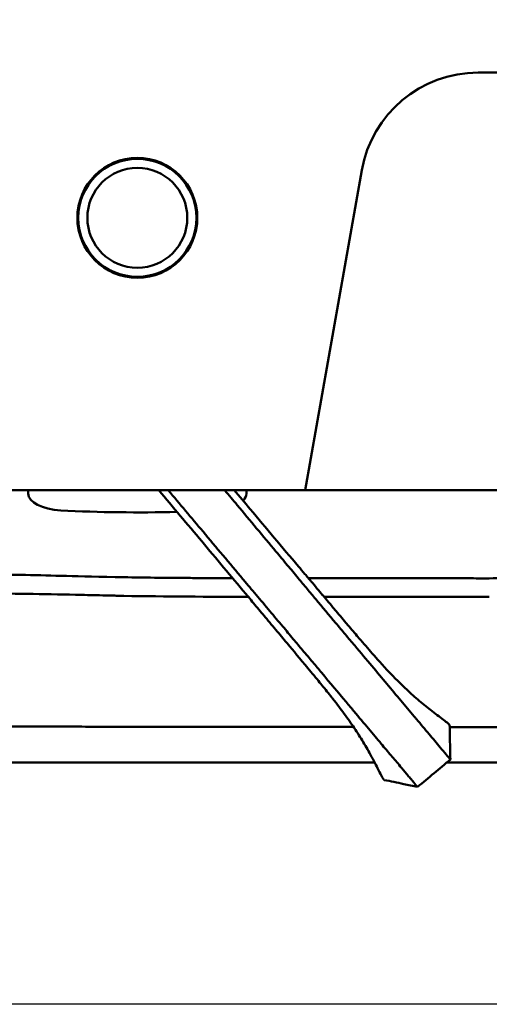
# Model space of a CAD drawing. Header units: millimetres. Extents: x 0 to 4878, y -120 to 1682.
# Tile 5 of 256: x 362 to 414, y 535 to 644. Entities that reach past the tile are written whole.
import ezdxf

# ---------------------------------------------------------------- set-up
doc = ezdxf.new("R2010")
doc.units = ezdxf.units.MM
doc.header["$LTSCALE"] = 2
doc.layers.add('Bemaßung (ISO)', color=7, linetype='Continuous', lineweight=25)
doc.layers.add('Sichtbar (ISO)', color=7, linetype='Continuous', lineweight=50)
doc.styles.add('Notiztext (DIN)', font='isocpeur.ttf')
doc.dimstyles.new('Standard (DIN)', dxfattribs={"dimscale": 2, "dimtxt": 3.5, "dimasz": 2.5, "dimexe": 2, "dimexo": 0.5, "dimgap": 0.5, "dimtad": 1, "dimrnd": 1e-08, "dimtxsty": 'Notiztext (DIN)', "dimcen": 0.09, "dimdle": 10, "dimclrd": 256, "dimclre": 256, "dimclrt": 256, "dimadec": 0, "dimazin": 0, "dimtfac": 1, "dimtmove": 0, "dimatfit": 3, "dimfxl": 1, "dimtolj": 1, "dimtzin": 0, "dimlwd": -1, "dimlwe": -1, "dimarcsym": 0})

# ---------------------------------------------------------------- blocks, each defined once
blk = doc.blocks.new('*D22')
at = {"layer": 'Bemaßung (ISO)', "transparency": 16777216}
for p, q in [((748.26, 659.82), (213.48, 659.82)), ((217.48, 654.82), (217.48, 540.29)), ((619.59, 535.29), (213.48, 535.29))]:
    blk.add_line(p, q, dxfattribs=at)
for points in [[(216.64, 654.82), (218.31, 654.82), (217.48, 659.82)], [(216.64, 540.29), (218.31, 540.29), (217.48, 535.29)]]:
    blk.add_solid(points, dxfattribs=at)
at = {"layer": 'Defpoints', "color": 0, "transparency": 16777216}
for p in [(749.26, 659.82), (217.48, 535.29), (620.59, 535.29)]:
    blk.add_point(p, dxfattribs=at)
at = {"layer": 'Bemaßung (ISO)', "transparency": 16777216, "insert": (208.08, 585.11), "char_height": 7, "attachment_point": 1, "rotation": 90, "style": 'Notiztext (DIN)'}
blk.add_mtext('\\A1;124,53', dxfattribs=at)
blk = doc.blocks.new('*D23')
at = {"layer": 'Bemaßung (ISO)', "transparency": 16777216}
for p, q in [((748.26, 659.82), (241.48, 659.82)), ((245.48, 654.82), (245.48, 592.42)), ((281.58, 587.42), (241.48, 587.42))]:
    blk.add_line(p, q, dxfattribs=at)
for points in [[(244.64, 654.82), (246.31, 654.82), (245.48, 659.82)], [(244.64, 592.42), (246.31, 592.42), (245.48, 587.42)]]:
    blk.add_solid(points, dxfattribs=at)
at = {"layer": 'Defpoints', "color": 0, "transparency": 16777216}
for p in [(749.26, 659.82), (245.48, 587.42), (282.58, 587.42)]:
    blk.add_point(p, dxfattribs=at)
at = {"layer": 'Bemaßung (ISO)', "transparency": 16777216, "insert": (236.08, 615.38), "char_height": 7, "attachment_point": 1, "rotation": 90, "style": 'Notiztext (DIN)'}
blk.add_mtext('\\A1;72,4', dxfattribs=at)
blk = doc.blocks.new('*D34')
at = {"layer": 'Bemaßung (ISO)', "transparency": 16777216}
for p, q in [((748.26, 659.82), (227.48, 659.82)), ((231.48, 577.62), (231.48, 654.82)), ((289.06, 572.62), (227.48, 572.62))]:
    blk.add_line(p, q, dxfattribs=at)
for points in [[(230.64, 654.82), (232.31, 654.82), (231.48, 659.82)], [(230.64, 577.62), (232.31, 577.62), (231.48, 572.62)]]:
    blk.add_solid(points, dxfattribs=at)
at = {"layer": 'Defpoints', "color": 0, "transparency": 16777216}
for p in [(231.48, 659.82), (749.26, 659.82), (290.06, 572.62)]:
    blk.add_point(p, dxfattribs=at)
at = {"layer": 'Bemaßung (ISO)', "transparency": 16777216, "insert": (222.08, 608.33), "char_height": 7, "attachment_point": 1, "rotation": 90, "style": 'Notiztext (DIN)'}
blk.add_mtext('\\A1;87,2', dxfattribs=at)

msp = doc.modelspace()

# ---------------------------------------------------------------- linework, layer by layer
at = {"layer": 'Sichtbar (ISO)'}
for p, q in [((412.5578, 637.9205), (647.5578, 637.9205)), ((399.7553, 627.1779), (393.5384, 591.9205)), ((393.5384, 591.9205), (355.0578, 591.9205)), ((363.0577, 591.5414), (363.0577, 591.9205)), ((387.0577, 591.9205), (387.0577, 591.5414)), ((393.5384, 591.9205), (394.3146, 591.9205)), ((394.8944, 591.9205), (394.3146, 591.9205)), ((432.9506, 591.9205), (394.8944, 591.9205)), ((401.1671, 561.9205), (355.2429, 561.9205))]:
    msp.add_line(p, q, dxfattribs=at)
for radius in [6.6, 6.5, 5.5]:
    msp.add_circle((375.0578, 621.9205), radius, dxfattribs=at)
msp.add_arc((412.5578, 624.9205), 13, 90.000001, 169.999993, dxfattribs=at)
for centre, major_axis, start_param, end_param in [((367.0577, 591.5414), (-4, 0), 0, 1.46327041), ((383.0577, 591.5414), (4, 0), 5.85178905, 6.28318531), ((375.0578, 626.1012), (78.5442, -0.0001), 4.60486306, 4.76799983)]:
    msp.add_ellipse(centre, major_axis=major_axis, ratio=0.46630766, start_param=start_param, end_param=end_param, dxfattribs=at)
for points, knots in [([(377.4197, 591.9205), (378.9938, 590.0449), (380.5719, 588.1627), (383.741, 584.3793), (385.3539, 582.4519), (386.986, 580.5001)], [-1.5107981, -1.5107981, -1.5107981, -1.5107981, -0.76361573, -0.76361573, -0.00010334, -0.00010334, -0.00010334, -0.00010334]), ([(378.4564, 591.9205), (379.732, 590.4009), (381.0077, 588.8799), (383.7447, 585.6168), (385.2063, 583.8746), (386.6682, 582.1337)], [-1.27794906, -1.27794906, -1.27794906, -1.27794906, -0.682692, -0.682692, -0.00000137, -0.00000137, -0.00000137, -0.00000137]), ([(384.6734, 591.9205), (385.1352, 591.3681), (385.5966, 590.8157), (387.4763, 588.5646), (388.8917, 586.8671), (390.3124, 585.1663)], [0.48274285, 0.48274285, 0.48274285, 0.48274285, 0.695972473, 0.695972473, 1.354461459, 1.354461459, 1.354461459, 1.354461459]), ([(392.7829, 583.5237), (390.9907, 585.6497), (389.245, 587.7236), (386.8812, 590.5354), (386.299, 591.2282), (385.7175, 591.9205)], [0, 0, 0, 0, 0.83418562, 0.83418562, 1.1076888, 1.1076888, 1.1076888, 1.1076888]), ([(390.3124, 585.1663), (390.7294, 584.6671), (391.1445, 584.167), (391.9538, 583.1918), (392.3467, 582.718), (392.7414, 582.2443)], [0.000001, 0.000001, 0.000001, 0.000001, 0.195205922, 0.195205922, 0.380276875, 0.380276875, 0.380276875, 0.380276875]), ([(394.197, 581.846), (394.1903, 581.8549), (394.1831, 581.8635), (394.1685, 581.8808), (394.1611, 581.8895), (394.139, 581.9157), (394.1243, 581.9331), (394.0802, 581.9854), (394.0507, 582.0203), (393.9624, 582.125), (393.9035, 582.1948), (393.7269, 582.4042), (393.6091, 582.5438), (393.255, 582.9638), (393.019, 583.2436), (392.7829, 583.5237)], [0.000059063, 0.000059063, 0.000059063, 0.000059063, 0.003423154, 0.003423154, 0.006846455, 0.006846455, 0.013695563, 0.013695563, 0.027427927, 0.027427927, 0.054897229, 0.054897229, 0.109834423, 0.109834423, 0.22005098, 0.22005098, 0.22005098, 0.22005098]), ([(424.4817, 583.793), (423.4474, 583.3523), (422.0817, 582.9003), (418.2428, 582.3178), (416.1967, 582.2232), (413.7685, 582.2093)], [-1.50502632, -1.50502632, -1.50502632, -1.50502632, -0.72855426, -0.72855426, -0.00004791, -0.00004791, -0.00004791, -0.00004791]), ([(351.8347, 582.6046), (356.3681, 582.605), (359.6876, 582.6241), (365.8394, 582.5329), (368.0919, 582.4179), (373.6069, 582.327)], [0.00014263, 0.00014263, 0.00014263, 0.00014263, 1.3603521, 1.3603521, 2.73653132, 2.73653132, 2.73653132, 2.73653132]), ([(373.6069, 582.327), (374.715, 582.3088), (375.8236, 582.2937), (377.8984, 582.2703), (378.8634, 582.2614), (380.4042, 582.2497), (380.9822, 582.2459), (382.8863, 582.2349), (384.2147, 582.2298), (385.5419, 582.2264)], [0.00007589, 0.00007589, 0.00007589, 0.00007589, 0.33252248, 0.33252248, 0.62125038, 0.62125038, 0.79456633, 0.79456633, 1.19222591, 1.19222591, 1.19222591, 1.19222591]), ([(386.6682, 582.1337), (386.9179, 581.8363), (387.1682, 581.5392), (387.6587, 580.9576), (387.8985, 580.6734), (388.1394, 580.3877)], [-0.229315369, -0.229315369, -0.229315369, -0.229315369, -0.112320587, -0.112320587, -0.000001, -0.000001, -0.000001, -0.000001]), ([(392.7414, 582.2443), (393.0744, 581.8445), (393.4093, 581.4448), (394.058, 580.67), (394.3717, 580.2952), (394.6834, 579.9198)], [0.000001, 0.000001, 0.000001, 0.000001, 0.156230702, 0.156230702, 0.302814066, 0.302814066, 0.302814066, 0.302814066]), ([(393.8832, 582.2189), (394.5634, 582.2188), (395.187, 582.2187), (397.5951, 582.2182), (399.9548, 582.2176), (403.2842, 582.2182), (404.4233, 582.2187), (406.754, 582.2203), (407.9379, 582.2215), (409.1228, 582.2231)], [1.97340652, 1.97340652, 1.97340652, 1.97340652, 2.12878536, 2.12878536, 2.93680779, 2.93680779, 3.35746921, 3.35746921, 3.79786835, 3.79786835, 3.79786835, 3.79786835]), ([(401.4585, 573.3107), (401.3346, 573.4484), (401.21, 573.5885), (401.0848, 573.7301), (400.8476, 573.9987), (400.6085, 574.2731), (400.3653, 574.5534), (400.1273, 574.8277), (399.8858, 575.1068), (399.6401, 575.3924), (399.5021, 575.5527), (399.3628, 575.7151), (399.2223, 575.8794), (398.8478, 576.3174), (398.4642, 576.7706), (398.0665, 577.2421), (398.0493, 577.2624), (398.0321, 577.2828), (398.0149, 577.3032), (397.6072, 577.7866), (397.1846, 578.2894), (396.7647, 578.7898), (396.756, 578.8002), (396.7473, 578.8105), (396.7385, 578.8209), (396.3101, 579.3316), (395.8851, 579.8396), (395.461, 580.3432), (395.4546, 580.3508), (395.4483, 580.3583), (395.4419, 580.3659), (395.0242, 580.8619), (394.6073, 581.3537), (394.197, 581.846)], [0.000029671, 0.000029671, 0.000029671, 0.000029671, 0.05758116, 0.05758116, 0.05758116, 0.166666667, 0.166666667, 0.166666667, 0.273399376, 0.273399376, 0.273399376, 0.333333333, 0.333333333, 0.333333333, 0.493108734, 0.493108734, 0.493108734, 0.5, 0.5, 0.5, 0.663274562, 0.663274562, 0.663274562, 0.666666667, 0.666666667, 0.666666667, 0.833333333, 0.833333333, 0.833333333, 0.835834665, 0.835834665, 0.835834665, 0.999990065, 0.999990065, 0.999990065, 0.999990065]), ([(409.1228, 582.2231), (409.8972, 582.2244), (410.6678, 582.2188), (412.2401, 582.209), (412.9952, 582.2051), (413.7685, 582.2093)], [0.000015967, 0.000015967, 0.000015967, 0.000015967, 0.232357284, 0.232357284, 0.46948837, 0.46948837, 0.46948837, 0.46948837]), ([(351.8381, 580.5537), (355.3951, 580.5947), (359.5295, 580.5511), (364.7036, 580.4701), (366.4772, 580.4361), (369.1365, 580.3794), (370.0247, 580.3596), (371.3553, 580.3289), (371.7994, 580.3186), (372.4652, 580.3028), (372.6873, 580.2975), (373.0204, 580.2896), (373.1315, 580.2869), (373.298, 580.2829), (373.3536, 580.2816), (373.4369, 580.2796), (373.4646, 580.2789), (373.5063, 580.2779), (373.5202, 580.2776), (373.541, 580.2771), (373.5479, 580.2769), (373.5583, 580.2767), (373.5618, 580.2766), (373.5684, 580.2764), (373.5715, 580.2766), (373.5745, 580.2753)], [-2.0831231, -2.0831231, -2.0831231, -2.0831231, -1.06412085, -1.06412085, -0.53253158, -0.53253158, -0.26645697, -0.26645697, -0.13326953, -0.13326953, -0.06663874, -0.06663874, -0.03331487, -0.03331487, -0.01665093, -0.01665093, -0.00831847, -0.00831847, -0.00415212, -0.00415212, -0.00206891, -0.00206891, -0.00102729, -0.00102729, -0.00009764, -0.00009764, -0.00009764, -0.00009764]), ([(386.986, 580.5001), (387.3714, 580.0385), (387.7569, 579.5771), (388.5288, 578.6532), (388.9144, 578.1916), (389.2998, 577.7302)], [-0.360599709, -0.360599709, -0.360599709, -0.360599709, -0.180365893, -0.180365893, -0.000001, -0.000001, -0.000001, -0.000001]), ([(388.1394, 580.3877), (388.6352, 579.7993), (389.1375, 579.1954), (390.1057, 578.0338), (390.5751, 577.4717), (391.0479, 576.9124)], [-0.454862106, -0.454862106, -0.454862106, -0.454862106, -0.21982844, -0.21982844, -0.000001, -0.000001, -0.000001, -0.000001]), ([(394.6834, 579.9198), (395.4159, 579.0384), (396.1626, 578.1499), (397.2492, 576.8545), (397.6038, 576.4318), (398.3006, 575.6002), (398.6401, 575.193), (398.9704, 574.8)], [-0.683077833, -0.683077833, -0.683077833, -0.683077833, -0.338846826, -0.338846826, -0.169711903, -0.169711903, -0.000058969, -0.000058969, -0.000058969, -0.000058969]), ([(409.1257, 580.1708), (409.8865, 580.1717), (410.6539, 580.1664), (412.1561, 580.157), (412.9949, 580.1524), (413.7797, 580.1569)], [-0.474982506, -0.474982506, -0.474982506, -0.474982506, -0.235481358, -0.235481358, -0.000043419, -0.000043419, -0.000043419, -0.000043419]), ([(389.2998, 577.7302), (389.7357, 577.2077), (390.1773, 576.6804), (391.0202, 575.6746), (391.424, 575.1933), (391.826, 574.7136)], [-0.394082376, -0.394082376, -0.394082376, -0.394082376, -0.189098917, -0.189098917, -0.000001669, -0.000001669, -0.000001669, -0.000001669]), ([(391.0479, 576.9124), (391.4385, 576.4504), (391.8292, 575.9854), (392.5612, 575.1124), (392.9042, 574.7026), (393.2439, 574.2964)], [0.000001, 0.000001, 0.000001, 0.000001, 0.181579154, 0.181579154, 0.342274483, 0.342274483, 0.342274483, 0.342274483]), ([(396.4438, 569.0998), (396.1081, 569.5234), (395.7384, 569.9835), (395.0572, 570.8222), (394.6538, 571.3156), (393.2905, 572.9654), (392.4793, 573.9339), (391.826, 574.7136)], [0.000001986, 0.000001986, 0.000001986, 0.000001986, 0.210821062, 0.210821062, 0.384607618, 0.384607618, 0.683760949, 0.683760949, 0.683760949, 0.683760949]), ([(393.2439, 574.2964), (393.6205, 573.8462), (393.9952, 573.4018), (394.6972, 572.568), (395.0242, 572.1791), (395.3398, 571.8007)], [-0.340675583, -0.340675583, -0.340675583, -0.340675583, -0.162561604, -0.162561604, -0.000002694, -0.000002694, -0.000002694, -0.000002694]), ([(398.9704, 574.8), (399.6421, 574.0009), (400.2635, 573.2594), (401.4337, 571.8646), (401.9837, 571.2141), (403.0377, 569.9575), (403.5439, 569.3494), (404.5484, 568.1525), (405.0438, 567.5666), (405.5284, 566.9904)], [0.00005796, 0.00005796, 0.00005796, 0.00005796, 0.34502394, 0.34502394, 0.68483042, 0.68483042, 1.02350218, 1.02350218, 1.36804094, 1.36804094, 1.36804094, 1.36804094]), ([(405.236, 569.4631), (404.9265, 569.7427), (404.6191, 570.0283), (404.0086, 570.6135), (403.7062, 570.9121), (402.9081, 571.7234), (402.1907, 572.4845), (401.4585, 573.3107)], [0.000204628, 0.000204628, 0.000204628, 0.000204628, 0.18884436, 0.18884436, 0.376163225, 0.376163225, 0.679743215, 0.679743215, 0.679743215, 0.679743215]), ([(395.3398, 571.8007), (396.2801, 570.6734), (397.1597, 569.6321), (398.3258, 568.2407), (398.6097, 567.9007), (400.0354, 566.1977), (401.0121, 565.0466), (401.8898, 563.9876)], [-1.2355886, -1.2355886, -1.2355886, -1.2355886, -0.77951852, -0.77951852, -0.6280428, -0.6280428, -0.00003534, -0.00003534, -0.00003534, -0.00003534]), ([(408.0419, 567.1536), (407.5679, 567.5162), (407.0921, 567.8894), (406.1241, 568.6824), (405.6782, 569.0657), (405.236, 569.4631)], [-0.52689827, -0.52689827, -0.52689827, -0.52689827, -0.269930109, -0.269930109, -0.000204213, -0.000204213, -0.000204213, -0.000204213]), ([(396.4438, 569.0998), (396.4473, 569.0955), (396.4508, 569.0911), (396.4577, 569.0824), (396.4612, 569.078), (396.4715, 569.0649), (396.4784, 569.0562), (396.4991, 569.0301), (396.5128, 569.0127), (396.5538, 568.9608), (396.581, 568.9264), (396.6618, 568.8235), (396.7152, 568.7555), (396.8737, 568.5524), (396.9792, 568.4161), (397.2869, 568.0152), (397.487, 567.7497), (398.0755, 566.9527), (398.4467, 566.4274), (399.1379, 565.4038), (399.4708, 564.8859), (400.1139, 563.832), (400.4131, 563.313), (400.7091, 562.7741)], [-1.07016986, -1.07016986, -1.07016986, -1.07016986, -1.06813434, -1.06813434, -1.06609868, -1.06609868, -1.06203236, -1.06203236, -1.05391851, -1.05391851, -1.03775654, -1.03775654, -1.00562134, -1.00562134, -0.9416178, -0.9416178, -0.81068012, -0.81068012, -0.54583113, -0.54583113, -0.27599744, -0.27599744, -0.00000503, -0.00000503, -0.00000503, -0.00000503]), ([(405.5284, 566.9904), (405.5697, 566.9413), (405.6109, 566.892), (405.6933, 566.7933), (405.7344, 566.7438), (405.7755, 566.6942)], [0.000000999, 0.000000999, 0.000000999, 0.000000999, 0.0292947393, 0.0292947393, 0.0585882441, 0.0585882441, 0.0585882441, 0.0585882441]), ([(405.7755, 566.6942), (406.2375, 566.1361), (406.7008, 565.5858), (407.5781, 564.5459), (407.9904, 564.0579), (408.378, 563.5868)], [0.000000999, 0.000000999, 0.000000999, 0.000000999, 0.329408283, 0.329408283, 0.631974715, 0.631974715, 0.631974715, 0.631974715]), ([(409.2318, 566.2375), (409.1055, 566.3418), (408.9387, 566.4714), (408.5344, 566.7805), (408.2918, 566.9636), (408.0419, 567.1536)], [0.000000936, 0.000000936, 0.000000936, 0.000000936, 0.128793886, 0.128793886, 0.272675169, 0.272675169, 0.272675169, 0.272675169]), ([(435.9379, 566.3126), (434.768, 565.5269), (433.3201, 564.7024), (430.1055, 563.4247), (428.5936, 563.0036), (426.5759, 562.6137), (426.1212, 562.5367), (425.1323, 562.3893), (424.598, 562.3223), (422.5559, 562.1053), (420.9963, 562.0233), (418.4488, 561.9471), (417.4008, 561.9337), (414.5711, 561.9157), (412.9904, 561.9195), (409.1087, 561.9203)], [0.000001, 0.000001, 0.000001, 0.000001, 0.42279219, 0.42279219, 0.78450283, 0.78450283, 0.88921256, 0.88921256, 1.01143251, 1.01143251, 1.35641484, 1.35641484, 1.61180917, 1.61180917, 2.03405211, 2.03405211, 2.03405211, 2.03405211]), ([(409.4182, 566.051), (409.4176, 566.0607), (409.4055, 566.078), (409.3515, 566.1351), (409.301, 566.1804), (409.2318, 566.2375)], [0.150643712, 0.150643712, 0.150643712, 0.150643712, 0.203571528, 0.203571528, 0.274124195, 0.274124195, 0.274124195, 0.274124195]), ([(373.3768, 565.8676), (373.3663, 565.8672), (373.2971, 565.8674), (373.2441, 565.8674), (373.2106, 565.8674), (373.1102, 565.8674), (373.0432, 565.8674), (372.8423, 565.8675), (372.7084, 565.8675), (372.3066, 565.8677), (372.0387, 565.8678), (371.2346, 565.8682), (370.7019, 565.8685), (369.09, 565.8698), (368.0175, 565.8708), (364.7949, 565.8738), (362.6482, 565.8755), (359.7163, 565.8746), (359.0128, 565.874), (358.3886, 565.8733)], [0.000066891, 0.000066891, 0.000066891, 0.000066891, 0.001678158, 0.001678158, 0.004438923, 0.004438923, 0.009960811, 0.009960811, 0.021005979, 0.021005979, 0.043101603, 0.043101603, 0.087326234, 0.087326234, 0.175284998, 0.175284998, 0.351359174, 0.351359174, 0.415664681, 0.415664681, 0.415664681, 0.415664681]), ([(398.8439, 565.8391), (398.1291, 565.8409), (397.3931, 565.8428), (392.7845, 565.8538), (388.8953, 565.8609), (381.1219, 565.8681), (377.2557, 565.8682), (373.3768, 565.8676)], [1.13505858, 1.13505858, 1.13505858, 1.13505858, 1.22538672, 1.22538672, 1.684204, 1.684204, 2.14038006, 2.14038006, 2.14038006, 2.14038006]), ([(409.4182, 566.051), (409.4357, 565.7698), (409.4313, 565.4802), (409.4466, 564.6401), (409.4576, 564.0845), (409.4789, 563.1033), (409.4888, 562.6783), (409.4984, 562.2522)], [0, 0, 0, 0, 0.087856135, 0.087856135, 0.256977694, 0.256977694, 0.385334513, 0.385334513, 0.385334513, 0.385334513]), ([(401.8898, 563.9876), (402.0683, 563.772), (402.2476, 563.5584), (402.6133, 563.1259), (402.7956, 562.9118), (403.3235, 562.2915), (403.6618, 561.8946), (403.9857, 561.4999)], [-0.48904555, -0.48904555, -0.48904555, -0.48904555, -0.363377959, -0.363377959, -0.23793881, -0.23793881, -0.000001, -0.000001, -0.000001, -0.000001]), ([(408.378, 563.5868), (408.405, 563.554), (408.4319, 563.5216), (408.4852, 563.4581), (408.5116, 563.427), (408.5379, 563.3965)], [-0.0412923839, -0.0412923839, -0.0412923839, -0.0412923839, -0.020504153, -0.020504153, -0.000001, -0.000001, -0.000001, -0.000001]), ([(408.5379, 563.3965), (408.7782, 563.1172), (408.9939, 562.8596), (409.2239, 562.584), (409.2806, 562.5159), (409.3764, 562.401), (409.4149, 562.3552), (409.4433, 562.3212)], [-0.332373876, -0.332373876, -0.332373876, -0.332373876, -0.145075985, -0.145075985, -0.072752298, -0.072752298, -0.000001, -0.000001, -0.000001, -0.000001]), ([(400.7091, 562.7741), (400.8705, 562.4802), (401.0298, 562.1822), (401.328, 561.614), (401.4658, 561.3469), (401.5967, 561.0919)], [0.00001751, 0.00001751, 0.00001751, 0.00001751, 0.150534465, 0.150534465, 0.288773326, 0.288773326, 0.288773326, 0.288773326]), ([(402.1944, 560.008), (402.1575, 560.0474), (402.0928, 560.1532), (401.8972, 560.5072), (401.7525, 560.7886), (401.5967, 561.0919)], [0.000000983, 0.000000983, 0.000000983, 0.000000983, 0.124573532, 0.124573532, 0.29056814, 0.29056814, 0.29056814, 0.29056814]), ([(403.9857, 561.4999), (404.1178, 561.339), (404.2467, 561.1802), (404.497, 560.8757), (404.6184, 560.7298), (404.7406, 560.5882)], [-0.187424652, -0.187424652, -0.187424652, -0.187424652, -0.091158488, -0.091158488, -0.000001, -0.000001, -0.000001, -0.000001]), ([(404.7406, 560.5882), (404.8547, 560.4559), (404.9647, 560.3275), (405.1619, 560.0941), (405.2504, 559.9878), (405.3312, 559.888)], [0.000001, 0.000001, 0.000001, 0.000001, 0.085092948, 0.085092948, 0.162338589, 0.162338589, 0.162338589, 0.162338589]), ([(405.8919, 559.2241), (405.8951, 559.2236), (405.8633, 559.2617), (405.6985, 559.4549), (405.5157, 559.6603), (405.3312, 559.888)], [-0.278607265, -0.278607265, -0.278607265, -0.278607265, -0.176342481, -0.176342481, -0.000001, -0.000001, -0.000001, -0.000001])]:
    msp.add_open_spline(points, degree=3, knots=knots, dxfattribs=at)
for points in [[(373.5745, 580.2753), (378.2024, 580.1988), (383.0386, 580.1767), (387.2617, 580.1697)], [(395.6104, 580.1657), (401.697, 580.1646), (404.3235, 580.1636), (409.1257, 580.1708)], [(417.231, 565.8464), (415.2237, 565.8187), (412.6984, 565.8119), (409.4284, 565.815)], [(409.4984, 562.2521), (408.3049, 561.2326), (407.0932, 560.2346), (405.892, 559.2241)], [(409.4433, 562.3212), (409.4804, 562.2768), (409.499, 562.2527), (409.4984, 562.2521)], [(402.2129, 559.9943), (402.2083, 559.9952), (402.2022, 559.9997), (402.1944, 560.008)], [(404.3654, 559.5523), (403.6431, 559.7039), (402.9257, 559.8508), (402.2129, 559.9943)], [(405.8919, 559.2241), (405.3807, 559.3371), (404.8708, 559.4465), (404.3643, 559.5527)]]:
    msp.add_open_spline(points, degree=3, dxfattribs=at)

# ---------------------------------------------------------------- dimensions: what is measured, and where the dimension line sits
at = {"layer": 'Bemaßung (ISO)'}
for base, p1, p2, picture, middle in [((217.478, 535.2864), (749.2578, 659.8207), (620.5934, 535.2864), '*D22', (217.478, 597.5336)), ((231.478, 659.8207), (290.0578, 572.6205), (749.2578, 659.8207), '*D34', (231.478, 616.2006)), ((245.478, 587.4205), (749.2578, 659.8207), (282.5756, 587.4205), '*D23', (245.478, 623.6006))]:
    dim = msp.add_linear_dim(base=base, p1=p1, p2=p2, angle=90, dimstyle='Standard (DIN)', override={"dimgap": 0.5, "dimdec": 2, "dimtol": 0, "dimlim": 0, "dimtp": 0, "dimtm": 0, "dimtdec": 2, "dimtofl": 0, "dimatfit": 1}, dxfattribs=at)
    dim.commit()
    dim.dimension.update_dxf_attribs({"geometry": picture, "text_midpoint": middle, "dimtype": 160})

doc.saveas('drawing.dxf')
